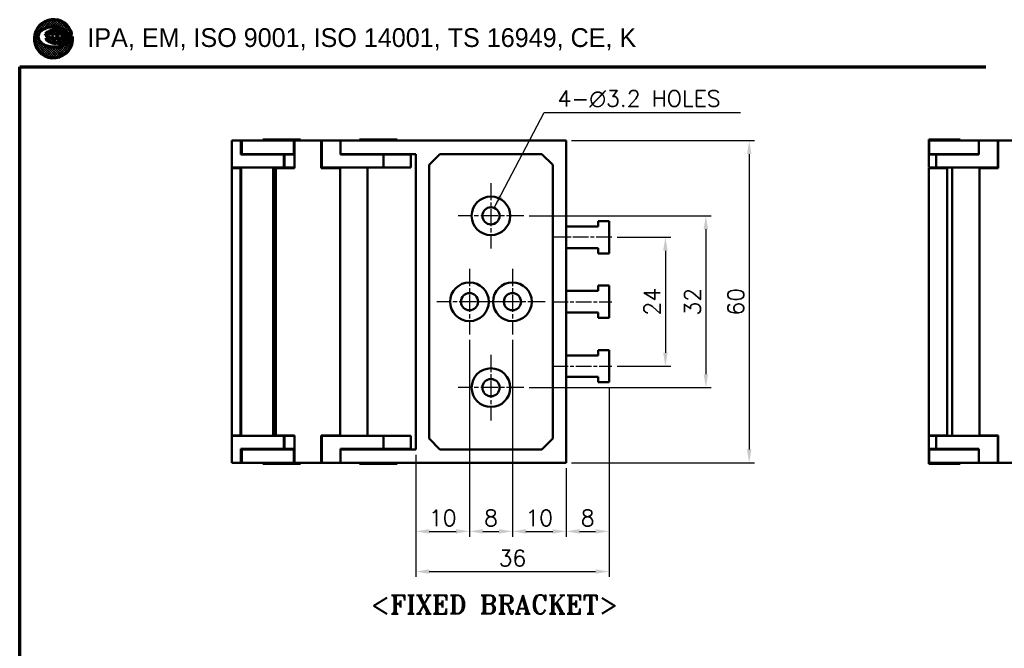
# Model space of a CAD drawing. Header units: millimetres. Extents: x 10 to 410, y 10 to 296.
# Tile 2 of 8: x 10 to 193, y 179 to 296. Entities that reach past the tile are written whole.
import ezdxf

# ---------------------------------------------------------------- set-up
doc = ezdxf.new("R2010")
doc.units = ezdxf.units.MM
doc.linetypes.add('CHAIN', pattern=[0.35429999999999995, 0.2362, -0.0295, 0.0591, -0.0295])
doc.layers.get('0').update_dxf_attribs({"lineweight": 25})
for name, color, linetype, lineweight in [('D', 7, 'Continuous', 25), ('경계(ISO)', 7, 'Continuous', 70), ('기호(ISO)', 7, 'Continuous', 25), ('스케치 형상(ISO)', 7, 'Continuous', 25), ('외형선(ISO)', 7, 'Continuous', 50), ('절단선(ISO)', 1, 'Continuous', 50), ('중심 표식(ISO)', 1, 'CHAIN', 25), ('중심선(ISO)', 1, 'CHAIN', 25), ('치수(ISO)', 7, 'Continuous', 25)]:
    doc.layers.add(name, color=color, linetype=linetype, lineweight=lineweight)
doc.styles.add('주 문자 (ISO)', font='tahoma.ttf')
doc.styles.add('텍스트 스타일108', font='txt')
doc.styles.add('한신치수', font='RomanS.shx')
doc.dimstyles.new('한신체인', dxfattribs={"dimtxt": 3, "dimasz": 2.5, "dimexe": 1, "dimexo": 1, "dimgap": 1, "dimtad": 1, "dimrnd": 1e-08, "dimdsep": 46, "dimtxsty": '한신치수', "dimcen": 0.09, "dimdle": 10, "dimclrd": 3, "dimclre": 3, "dimclrt": 3, "dimazin": 2, "dimtfac": 1.168400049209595, "dimtmove": 0, "dimatfit": 3, "dimfxl": 0, "dimtolj": 1, "dimlwd": -1, "dimlwe": -1, "dimarcsym": 0})
doc.dimstyles.new('한신체인$7', dxfattribs={"dimtxt": 3, "dimasz": 2.5, "dimexe": 1, "dimexo": 1, "dimgap": 1, "dimtad": 1, "dimrnd": 1e-08, "dimdsep": 46, "dimtxsty": '한신치수', "dimcen": 0.09, "dimdle": 10, "dimclrd": 3, "dimclre": 3, "dimclrt": 3, "dimazin": 2, "dimtfac": 1.168400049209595, "dimtmove": 0, "dimatfit": 3, "dimfxl": 0, "dimtolj": 1, "dimlwd": 25, "dimlwe": -1, "dimarcsym": 0})
pattern_1 = [(45, (0, 0), (-0.2245064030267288, 0.2245064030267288), []), (135, (0, 0), (-0.2245064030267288, -0.2245064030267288), [])]

# ---------------------------------------------------------------- blocks, each defined once
blk = doc.blocks.new('경계 도면틀')
at = {"layer": '경계(ISO)', "lineweight": 25}
h = blk.add_hatch(dxfattribs=at)
h.set_pattern_fill('ANSI37', color=256, scale=2.54, style=0)
h.set_pattern_definition(pattern_1)
edge = h.paths.add_edge_path()
edge.add_line((19.81047347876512, 292.6326418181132), (19.79857092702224, 292.6207392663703))
edge.add_arc((18.15139350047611, 292.930926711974), 1.676129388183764, 308.7112019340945, 349.3352671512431, ccw=False)
edge.add_arc((16.63447834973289, 294.8235878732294), 4.101659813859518, 285.46382553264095, 308.7112019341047, ccw=False)
edge.add_arc((16.43263097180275, 295.5532145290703), 4.858691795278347, 262.9720148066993, 285.4638255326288, ccw=False)
edge.add_arc((16.31207947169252, 294.5753501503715), 3.873424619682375, 233.28355094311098, 262.9720148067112, ccw=False)
edge.add_arc((14.91409908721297, 292.7009388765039), 1.535098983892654, 191.6245673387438, 233.2835509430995, ccw=False)
edge.add_arc((14.52716886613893, 292.6213405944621), 1.140066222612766, 142.7466208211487, 191.6245673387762, ccw=False)
edge.add_arc((15.6426153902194, 291.7730315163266), 2.541440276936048, 113.76810811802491, 142.7466208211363, ccw=False)
edge.add_arc((16.14456292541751, 290.633246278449), 3.786856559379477, 96.1155883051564, 113.76810811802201, ccw=False)
edge.add_arc((16.2152321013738, 289.9736765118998), 4.450201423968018, 76.12566468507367, 96.115588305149, ccw=False)
edge.add_arc((16.55634841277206, 291.3547160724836), 3.027657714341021, 46.815064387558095, 76.1256646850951, ccw=False)
edge.add_arc((17.71128142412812, 292.585242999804), 1.340036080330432, 0.5476667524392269, 46.81506438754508, ccw=False)
edge.add_arc((18.4783183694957, 292.5925750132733), 0.5729640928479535, -90, 0.5476667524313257, ccw=False)
edge.add_line((18.4783183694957, 292.0196109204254), (18.03365811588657, 292.0196109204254))
edge.add_line((18.03365811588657, 292.0196109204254), (18.23838297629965, 292.3000615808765))
edge.add_arc((18.01534613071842, 292.3863306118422), 0.2391396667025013, 338.8538918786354, 505.8085891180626)
edge.add_line((17.8175382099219, 292.5207173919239), (17.47709640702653, 292.0196109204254))
edge.add_line((17.47709640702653, 292.0196109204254), (17.03243615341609, 292.0196109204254))
edge.add_line((17.03243615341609, 292.0196109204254), (17.23716101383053, 292.3000615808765))
edge.add_arc((17.01138058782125, 292.3810180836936), 0.2398556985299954, 340.274045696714, 505.808589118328)
edge.add_line((16.8129803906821, 292.51580724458), (16.47587444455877, 292.0196109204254))
edge.add_line((16.47587444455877, 292.0196109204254), (15.99292660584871, 292.0196109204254))
edge.add_line((15.99292660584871, 292.0196109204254), (16.22391209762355, 292.3360357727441))
edge.add_arc((16.01502655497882, 292.3684582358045), 0.2113868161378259, 351.1771591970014, 476.5650511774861)
edge.add_arc((15.51976706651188, 292.8580716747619), 0.5009055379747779, 270.5301886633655, 323.1301023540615, ccw=False)
edge.add_line((15.52440214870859, 292.3571875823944), (14.91364773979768, 292.3543617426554))
edge.add_arc((15.39018631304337, 292.3399047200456), 0.4767578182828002, 178.2623182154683, 231.3171514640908)
edge.add_arc((17.01802832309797, 294.3730306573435), 3.081267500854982, 231.3171514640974, 242.4725885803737)
edge.add_arc((16.51978772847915, 293.4170363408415), 2.00322815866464, 242.4725885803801, 275.756318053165)
edge.add_arc((16.86749715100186, 289.9677466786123), 1.463542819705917, 86.25628827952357, 95.7563180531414, ccw=False)
edge.add_arc((17.19248622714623, 294.934474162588), 3.513805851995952, 266.2562882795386, 298.2348941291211)
edge.add_arc((18.16148453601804, 293.1299397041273), 1.465562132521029, 298.2348941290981, 385.769475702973)
edge.add_arc((16.28821602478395, 292.2255972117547), 3.545699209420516, 25.76947570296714, 366.5920624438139)
h = blk.add_hatch(dxfattribs=at)
h.set_pattern_fill('ANSI37', color=256, scale=2.54, style=0)
h.set_pattern_definition(pattern_1)
edge = h.paths.add_edge_path()
edge.add_line((18.12690101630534, 293.4330375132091), (17.86168296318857, 293.5849738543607))
edge.add_line((17.86168296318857, 293.5849738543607), (17.55212519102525, 293.7046355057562))
edge.add_line((17.55212519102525, 293.7046355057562), (17.21016339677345, 293.7872145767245))
edge.add_line((17.21016339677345, 293.7872145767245), (16.84735151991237, 293.8303349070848))
edge.add_line((16.84735151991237, 293.8303349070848), (16.47693664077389, 293.8318709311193))
edge.add_line((16.47693664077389, 293.8318709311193), (16.11334314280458, 293.7919596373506))
edge.add_line((16.11334314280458, 293.7919596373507), (15.76927683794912, 293.7121175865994))
edge.add_line((15.76927683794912, 293.7121175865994), (15.45785061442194, 293.5954467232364))
edge.add_line((15.45785061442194, 293.5954467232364), (15.18811167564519, 293.4454642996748))
edge.add_line((15.18811167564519, 293.4454642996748), (14.9722938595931, 293.2682444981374))
edge.add_line((14.9722938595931, 293.2682444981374), (14.81725830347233, 293.0699836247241))
edge.add_line((14.81725830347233, 293.0699836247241), (14.72882466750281, 292.8580904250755))
edge.add_line((14.72882466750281, 292.8580904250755), (15.31139322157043, 292.8580904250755))
edge.add_arc((15.31139322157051, 293.1672913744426), 0.3092009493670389, 270, 320.7035197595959)
edge.add_arc((15.9599786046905, 292.7189499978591), 0.4809270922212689, 103.32792332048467, 148.3279233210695, ccw=False)
edge.add_arc((15.95955378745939, 292.7207431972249), 0.4790842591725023, 18.736508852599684, 103.32792332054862, ccw=False)
edge.add_arc((16.95684854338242, 292.579809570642), 0.6184018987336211, 106.526616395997, 151.5266163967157, ccw=False)
edge.add_arc((16.93057143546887, 292.6683685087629), 0.5260267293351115, 23.55147854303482, 106.5266163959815, ccw=False)
edge.add_line((17.41278089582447, 292.8785545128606), (17.41775811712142, 292.8835317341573))
edge.add_arc((17.90371058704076, 292.6092919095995), 0.5579939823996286, 62.412483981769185, 150.5624563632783, ccw=False)
edge.add_arc((17.85725572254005, 292.5203847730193), 0.6583061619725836, 8.858454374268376, 62.41248398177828, ccw=False)
edge.add_arc((18.54638145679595, 292.6277870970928), 0.03913884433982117, 188.8584543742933, 372.6514405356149)
edge.add_line((18.584570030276, 292.6363592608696), (18.57203873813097, 292.8417184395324))
edge.add_line((18.57203873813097, 292.8417184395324), (18.48890675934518, 293.0542456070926))
edge.add_line((18.48890675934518, 293.0542456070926), (18.37573150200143, 293.2046875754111))
edge.add_line((18.37573150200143, 293.2046875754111), (18.26005146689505, 293.3203676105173))
edge.add_line((18.26005146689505, 293.3203676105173), (18.12690101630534, 293.4330375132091))
at = {"color": 7}
for p, q in [((17.41278089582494, 292.8785545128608), (17.41775811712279, 292.8835317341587)), ((18.37573150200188, 293.2046875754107), (18.26005146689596, 293.3203676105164)), ((19.79857092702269, 292.6207392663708), (19.81047347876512, 292.6326418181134)), ((19.80798373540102, 292.6536371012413), (19.80493556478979, 292.6566852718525))]:
    blk.add_line(p, q, dxfattribs=at)
at = {"layer": 'D', "color": 7}
for p, q in [((15.45785061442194, 293.5954467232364), (15.18811167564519, 293.4454642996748)), ((15.76927683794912, 293.7121175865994), (15.45785061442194, 293.5954467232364)), ((16.11334314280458, 293.7919596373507), (15.76927683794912, 293.7121175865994)), ((16.47693664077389, 293.8318709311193), (16.11334314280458, 293.7919596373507)), ((16.84735151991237, 293.8303349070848), (16.47693664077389, 293.8318709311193)), ((17.21016339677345, 293.7872145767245), (16.84735151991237, 293.8303349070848)), ((17.55212519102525, 293.7046355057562), (17.21016339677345, 293.7872145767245)), ((17.86168296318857, 293.5849738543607), (17.55212519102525, 293.7046355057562)), ((18.12690101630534, 293.4330375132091), (17.86168296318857, 293.5849738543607)), ((14.81725830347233, 293.0699836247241), (14.72882466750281, 292.8580904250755)), ((14.72882466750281, 292.8580904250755), (15.31139322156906, 292.8580904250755)), ((14.9722938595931, 293.2682444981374), (14.81725830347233, 293.0699836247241)), ((14.91364773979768, 292.3543617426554), (15.51976706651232, 292.3571661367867)), ((15.18811167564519, 293.4454642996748), (14.9722938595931, 293.2682444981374)), ((16.22391209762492, 292.3360357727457), (15.99292660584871, 292.0196109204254)), ((15.99292660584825, 292.0196109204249), (16.22247980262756, 292.3340736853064)), ((15.99292660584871, 292.0196109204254), (16.47587444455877, 292.0196109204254)), ((15.99292660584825, 292.0196109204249), (16.47587444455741, 292.0196109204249)), ((16.47587444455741, 292.0196109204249), (16.81298039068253, 292.5158072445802)), ((16.47587444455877, 292.0196109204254), (16.81298039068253, 292.51580724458)), ((17.23716101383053, 292.3000615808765), (17.03243615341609, 292.0196109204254)), ((17.03243615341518, 292.0196109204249), (17.23716101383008, 292.3000615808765)), ((17.03243615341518, 292.0196109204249), (17.47709640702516, 292.0196109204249)), ((17.03243615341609, 292.0196109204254), (17.47709640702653, 292.0196109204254)), ((17.47709640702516, 292.0196109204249), (17.81753820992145, 292.5207173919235)), ((17.47709640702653, 292.0196109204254), (17.81753820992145, 292.5207173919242)), ((18.23838297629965, 292.3000615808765), (18.03365811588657, 292.0196109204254)), ((18.03365811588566, 292.0196109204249), (18.23838297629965, 292.3000615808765)), ((18.03365811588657, 292.0196109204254), (18.47831836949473, 292.0196109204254)), ((18.03365811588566, 292.0196109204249), (18.47831836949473, 292.0196109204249)), ((18.33889979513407, 293.2536473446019), (18.12690101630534, 293.4330375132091)), ((18.48890675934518, 293.0542456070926), (18.33889979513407, 293.2536473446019)), ((18.57203873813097, 292.8417184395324), (18.48890675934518, 293.0542456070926)), ((18.58532897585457, 292.6239218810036), (18.57203873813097, 292.8417184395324))]:
    blk.add_line(p, q, dxfattribs=at)
for centre, radius, start, end in [((16.28821602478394, 292.2255972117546), 3.545699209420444, 25.76947570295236, 187.1352691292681), ((15.64261539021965, 291.7730315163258), 2.541440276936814, 113.7681081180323, 142.7466208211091), ((16.14456292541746, 290.6332462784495), 3.786856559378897, 96.11558830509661, 113.7681081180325), ((16.21523210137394, 289.973676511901), 4.450201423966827, 76.12566468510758, 96.1155883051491), ((16.55634841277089, 291.3547160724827), 3.027657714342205, 46.81506438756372, 76.12566468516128), ((17.71128142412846, 292.5852429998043), 1.340036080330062, 0.5476667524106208, 46.81506438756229), ((18.16148453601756, 293.1299397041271), 1.465562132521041, 298.2348941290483, 25.76947570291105), ((14.52716886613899, 292.6213405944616), 1.140066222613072, 142.7466208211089, 191.6245673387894), ((14.91409908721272, 292.7009388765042), 1.535098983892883, 191.6245673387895, 233.2835509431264), ((15.39018631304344, 292.3399047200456), 0.4767578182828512, 178.2623182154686, 231.3171514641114), ((17.01802832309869, 294.3730306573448), 3.081267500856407, 231.317151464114, 242.4725885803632), ((15.31139322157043, 293.1672913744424), 0.3092009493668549, 269.9999999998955, 320.7035197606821), ((15.51976706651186, 292.8580716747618), 0.5009055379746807, 270, 323.1301023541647), ((15.95997860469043, 292.7189499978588), 0.4809270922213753, 103.327923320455, 148.3279233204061), ((16.51978772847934, 293.417036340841), 2.003228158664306, 242.4725885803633, 275.7563180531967), ((15.95955378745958, 292.720743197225), 0.4790842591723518, 18.73650885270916, 103.3279233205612), ((16.01502655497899, 292.3684582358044), 0.2113868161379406, 351.1771591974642, 116.5650511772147), ((16.95684854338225, 292.5798095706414), 0.6184018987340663, 106.5266163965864, 151.5266163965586), ((16.93057143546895, 292.6683685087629), 0.5260267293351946, 23.08634033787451, 106.5266163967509), ((17.01138058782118, 292.3810180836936), 0.2398556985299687, 340.2740456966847, 145.808589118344), ((17.19248622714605, 294.9344741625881), 3.513805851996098, 266.2562882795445, 298.2348941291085), ((17.90371058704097, 292.6092919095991), 0.5579939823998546, 62.41248398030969, 152.4124839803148), ((17.87055481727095, 292.519567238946), 0.5779998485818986, 142.8269931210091, 142.9647006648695), ((17.87055481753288, 292.519567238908), 0.577999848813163, 142.0988733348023, 142.8269931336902), ((18.01534613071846, 292.3863306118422), 0.2391396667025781, 338.8538918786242, 145.8085891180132), ((17.84055662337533, 292.5050791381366), 0.02782808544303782, 137.4026501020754, 145.8085891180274), ((17.85725572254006, 292.5203847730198), 0.6583061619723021, 8.858454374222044, 62.41248398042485), ((18.47831836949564, 292.5925750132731), 0.5729640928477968, 269.9999999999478, 0.54766675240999), ((18.54638145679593, 292.6277870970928), 0.03913884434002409, 188.8584543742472, 354.3324300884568), ((18.15139350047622, 292.9309267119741), 1.676129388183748, 308.7112019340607, 350.9063464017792), ((16.3120794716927, 294.5753501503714), 3.873424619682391, 233.2835509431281, 262.9720148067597), ((16.43263097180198, 295.5532145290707), 4.858691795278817, 262.9720148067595, 285.4638255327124), ((16.86749715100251, 289.9677466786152), 1.463542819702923, 86.2562882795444, 95.75631805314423), ((16.63447834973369, 294.823587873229), 4.101659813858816, 285.4638255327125, 308.7112019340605)]:
    blk.add_arc(centre, radius, start, end, dxfattribs=at)
at = {"layer": '경계(ISO)'}
for p, q in [((15.45785061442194, 293.5954467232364), (15.18811167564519, 293.4454642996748)), ((15.76927683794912, 293.7121175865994), (15.45785061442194, 293.5954467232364)), ((16.11334314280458, 293.7919596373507), (15.76927683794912, 293.7121175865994)), ((16.47693664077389, 293.8318709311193), (16.11334314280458, 293.7919596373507)), ((16.84735151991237, 293.8303349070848), (16.47693664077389, 293.8318709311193)), ((17.21016339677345, 293.7872145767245), (16.84735151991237, 293.8303349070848)), ((17.55212519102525, 293.7046355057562), (17.21016339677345, 293.7872145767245)), ((17.86168296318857, 293.5849738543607), (17.55212519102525, 293.7046355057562)), ((18.12690101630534, 293.4330375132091), (17.86168296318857, 293.5849738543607)), ((14.81725830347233, 293.0699836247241), (14.72882466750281, 292.8580904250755)), ((14.72882466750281, 292.8580904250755), (15.31139322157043, 292.8580904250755)), ((14.9722938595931, 293.2682444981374), (14.81725830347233, 293.0699836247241)), ((15.52440214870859, 292.3571875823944), (14.91364773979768, 292.3543617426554)), ((15.18811167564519, 293.4454642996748), (14.9722938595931, 293.2682444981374)), ((15.99292660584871, 292.0196109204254), (16.22391209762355, 292.3360357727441)), ((16.47587444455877, 292.0196109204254), (15.99292660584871, 292.0196109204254)), ((16.81298039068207, 292.51580724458), (16.47587444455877, 292.0196109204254)), ((17.03243615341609, 292.0196109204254), (17.23716101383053, 292.3000615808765)), ((17.47709640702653, 292.0196109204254), (17.03243615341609, 292.0196109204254)), ((17.41278089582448, 292.8785545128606), (17.41775811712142, 292.8835317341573)), ((17.81753820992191, 292.5207173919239), (17.47709640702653, 292.0196109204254)), ((18.03365811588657, 292.0196109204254), (18.23838297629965, 292.3000615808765)), ((18.47831836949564, 292.0196109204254), (18.03365811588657, 292.0196109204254)), ((18.26005146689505, 293.3203676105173), (18.12690101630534, 293.4330375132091)), ((18.37573150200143, 293.2046875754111), (18.26005146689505, 293.3203676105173)), ((18.48890675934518, 293.0542456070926), (18.37573150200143, 293.2046875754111)), ((18.57203873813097, 292.8417184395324), (18.48890675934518, 293.0542456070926)), ((18.58457003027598, 292.6363592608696), (18.57203873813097, 292.8417184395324)), ((19.81047347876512, 292.6326418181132), (19.79857092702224, 292.6207392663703)), ((9.999999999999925, 287), (190, 287)), ((10, 10), (9.999999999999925, 287))]:
    blk.add_line(p, q, dxfattribs=at)
for centre, radius, start, end in [((16.28821602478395, 292.2255972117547), 3.545699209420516, 25.76947570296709, 187.135269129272), ((15.6426153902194, 291.7730315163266), 2.541440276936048, 113.7681081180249, 142.7466208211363), ((16.14456292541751, 290.633246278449), 3.786856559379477, 96.11558830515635, 113.7681081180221), ((16.2152321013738, 289.9736765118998), 4.450201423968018, 76.12566468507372, 96.11558830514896), ((16.55634841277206, 291.3547160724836), 3.027657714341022, 46.81506438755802, 76.12566468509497), ((17.71128142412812, 292.585242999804), 1.340036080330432, 0.5476667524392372, 46.81506438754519), ((18.16148453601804, 293.1299397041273), 1.465562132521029, 298.2348941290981, 25.769475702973), ((16.28821602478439, 292.2255972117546), 3.545699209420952, 187.1352691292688, 6.592062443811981), ((14.52716886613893, 292.6213405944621), 1.140066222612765, 142.7466208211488, 191.6245673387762), ((14.91409908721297, 292.7009388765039), 1.535098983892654, 191.6245673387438, 233.2835509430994), ((15.39018631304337, 292.3399047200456), 0.4767578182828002, 178.2623182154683, 231.3171514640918), ((17.01802832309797, 294.3730306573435), 3.081267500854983, 231.3171514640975, 242.4725885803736), ((15.31139322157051, 293.1672913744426), 0.3092009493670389, 270, 320.7035197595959), ((15.51976706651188, 292.8580716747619), 0.5009055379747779, 270.5301886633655, 323.1301023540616), ((15.9599786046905, 292.7189499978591), 0.4809270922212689, 103.3279233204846, 148.3279233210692), ((16.51978772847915, 293.4170363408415), 2.00322815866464, 242.4725885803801, 275.7563180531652), ((15.95955378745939, 292.7207431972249), 0.4790842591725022, 18.7365088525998, 103.3279233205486), ((16.01502655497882, 292.3684582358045), 0.211386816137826, 351.1771591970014, 116.5650511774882), ((16.95684854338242, 292.579809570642), 0.6184018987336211, 106.526616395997, 151.5266163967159), ((16.93057143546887, 292.6683685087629), 0.5260267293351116, 23.5514785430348, 106.5266163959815), ((17.01138058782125, 292.3810180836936), 0.2398556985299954, 340.274045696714, 145.8085891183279), ((17.19248622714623, 294.934474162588), 3.513805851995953, 266.2562882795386, 298.2348941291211), ((17.90371058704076, 292.6092919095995), 0.5579939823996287, 62.41248398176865, 150.5624563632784), ((18.01534613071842, 292.3863306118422), 0.2391396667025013, 338.8538918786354, 145.8085891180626), ((17.85725572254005, 292.5203847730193), 0.6583061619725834, 8.858454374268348, 62.41248398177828), ((18.4783183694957, 292.5925750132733), 0.5729640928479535, 270, 0.5476667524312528), ((18.54638145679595, 292.6277870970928), 0.03913884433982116, 188.8584543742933, 12.65144053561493), ((18.15139350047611, 292.930926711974), 1.676129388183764, 308.7112019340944, 349.3352671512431), ((16.31207947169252, 294.5753501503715), 3.873424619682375, 233.283550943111, 262.972014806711), ((16.43263097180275, 295.5532145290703), 4.858691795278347, 262.9720148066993, 285.4638255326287), ((16.86749715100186, 289.9677466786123), 1.463542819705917, 86.25628827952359, 95.7563180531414), ((16.63447834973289, 294.8235878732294), 4.101659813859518, 285.4638255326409, 308.7112019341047)]:
    blk.add_arc(centre, radius, start, end, dxfattribs=at)
at = {"layer": '경계(ISO)', "insert": (22.60480153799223, 290.0389105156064), "char_height": 3.499999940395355, "attachment_point": 7, "style": '텍스트 스타일108'}
blk.add_mtext('IPA, EM, ISO 9001, ISO 14001, TS 16949, CE, K', dxfattribs=at)
blk = doc.blocks.new('FIX BRACKET')
at = {"layer": '기호(ISO)', "color": 2, "insert": (-25.48947811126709, 1.857273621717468), "char_height": 3.499999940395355, "attachment_point": 1, "style": '주 문자 (ISO)'}
blk.add_mtext('\\fRomanT|b0|i0;\\H3.5000;<FIXED BRACKET>', dxfattribs=at)
blk = doc.blocks.new('*D25')
at = {"layer": 'Defpoints', "color": 0, "transparency": 16777216}
for p in [(120.2845853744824, 255.2431955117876), (120.2845853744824, 231.2431955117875), (130.2845853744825, 231.2431955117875)]:
    blk.add_point(p, dxfattribs=at)
at = {"layer": '치수(ISO)', "color": 3, "transparency": 16777216}
for p, q in [((121.2845853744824, 255.2431955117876), (131.2845853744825, 255.2431955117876)), ((130.2845853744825, 252.7431955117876), (130.2845853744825, 233.7431955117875)), ((121.2845853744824, 231.2431955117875), (131.2845853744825, 231.2431955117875))]:
    blk.add_line(p, q, dxfattribs=at)
for points in [[(129.8679187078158, 252.7431955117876), (130.7012520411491, 252.7431955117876), (130.2845853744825, 255.2431955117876)], [(129.8679187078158, 233.7431955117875), (130.7012520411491, 233.7431955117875), (130.2845853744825, 231.2431955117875)]]:
    blk.add_solid(points, dxfattribs=at)
at = {"layer": '치수(ISO)', "color": 3, "transparency": 16777216, "insert": (127.7845853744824, 243.2431955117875), "char_height": 3, "attachment_point": 5, "rotation": 90, "style": '한신치수'}
blk.add_mtext('\\A1;24', dxfattribs=at)
blk = doc.blocks.new('*D26')
at = {"layer": 'Defpoints', "color": 0, "transparency": 16777216}
for p in [(103.8845853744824, 259.2431955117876), (103.8845853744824, 227.2431955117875), (137.8191132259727, 227.2431955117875)]:
    blk.add_point(p, dxfattribs=at)
at = {"layer": '치수(ISO)', "color": 3, "transparency": 16777216}
for p, q in [((104.8845853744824, 259.2431955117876), (138.8191132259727, 259.2431955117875)), ((137.8191132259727, 256.7431955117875), (137.8191132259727, 229.7431955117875)), ((104.8845853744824, 227.2431955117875), (138.8191132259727, 227.2431955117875))]:
    blk.add_line(p, q, dxfattribs=at)
for points in [[(137.402446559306, 256.7431955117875), (138.2357798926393, 256.7431955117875), (137.8191132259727, 259.2431955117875)], [(137.402446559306, 229.7431955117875), (138.2357798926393, 229.7431955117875), (137.8191132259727, 227.2431955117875)]]:
    blk.add_solid(points, dxfattribs=at)
at = {"layer": '치수(ISO)', "color": 3, "transparency": 16777216, "insert": (135.3191132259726, 243.2431955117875), "char_height": 3, "attachment_point": 5, "rotation": 90, "style": '한신치수'}
blk.add_mtext('\\A1;32', dxfattribs=at)
blk = doc.blocks.new('*D27')
at = {"layer": 'Defpoints', "color": 0, "transparency": 16777216}
for p in [(111.7845853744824, 273.2431955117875), (111.7845853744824, 213.2431955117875), (145.8915344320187, 213.2431955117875)]:
    blk.add_point(p, dxfattribs=at)
at = {"layer": '치수(ISO)', "color": 3, "transparency": 16777216}
for p, q in [((112.7845853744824, 273.2431955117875), (146.8915344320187, 273.2431955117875)), ((145.8915344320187, 270.7431955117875), (145.8915344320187, 215.7431955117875)), ((112.7845853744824, 213.2431955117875), (146.8915344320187, 213.2431955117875))]:
    blk.add_line(p, q, dxfattribs=at)
for points in [[(145.4748677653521, 270.7431955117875), (146.3082010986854, 270.7431955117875), (145.8915344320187, 273.2431955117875)], [(145.4748677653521, 215.7431955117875), (146.3082010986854, 215.7431955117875), (145.8915344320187, 213.2431955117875)]]:
    blk.add_solid(points, dxfattribs=at)
at = {"layer": '치수(ISO)', "color": 3, "transparency": 16777216, "insert": (143.3915344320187, 243.2431955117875), "char_height": 3, "attachment_point": 5, "rotation": 90, "style": '한신치수'}
blk.add_mtext('\\A1;60', dxfattribs=at)
blk = doc.blocks.new('*D28')
at = {"layer": 'Defpoints', "color": 0, "transparency": 16777216}
for p in [(93.78458537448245, 237.1431955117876), (83.78458537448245, 215.7431955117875), (93.78458537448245, 200.4726596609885)]:
    blk.add_point(p, dxfattribs=at)
at = {"layer": '치수(ISO)', "color": 3, "transparency": 16777216}
for p, q in [((93.78458537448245, 236.1431955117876), (93.78458537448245, 199.4726596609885)), ((83.78458537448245, 214.7431955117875), (83.78458537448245, 199.4726596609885)), ((86.28458537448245, 200.4726596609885), (91.28458537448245, 200.4726596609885))]:
    blk.add_line(p, q, dxfattribs=at)
for points in [[(86.28458537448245, 200.8893263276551), (86.28458537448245, 200.0559929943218), (83.78458537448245, 200.4726596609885)], [(91.28458537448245, 200.8893263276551), (91.28458537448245, 200.0559929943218), (93.78458537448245, 200.4726596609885)]]:
    blk.add_solid(points, dxfattribs=at)
at = {"layer": '치수(ISO)', "color": 3, "transparency": 16777216, "insert": (88.78458537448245, 202.9726596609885), "char_height": 3, "attachment_point": 5, "style": '한신치수'}
blk.add_mtext('\\A1;10', dxfattribs=at)
blk = doc.blocks.new('*D29')
at = {"layer": 'Defpoints', "color": 0, "transparency": 16777216}
for p in [(93.78458537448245, 237.1431955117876), (101.7845853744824, 237.1431955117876), (101.7845853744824, 200.4726596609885)]:
    blk.add_point(p, dxfattribs=at)
at = {"layer": '치수(ISO)', "color": 3, "transparency": 16777216}
for p, q in [((93.78458537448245, 236.1431955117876), (93.78458537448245, 199.4726596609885)), ((101.7845853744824, 236.1431955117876), (101.7845853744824, 199.4726596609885)), ((96.28458537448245, 200.4726596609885), (99.28458537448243, 200.4726596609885))]:
    blk.add_line(p, q, dxfattribs=at)
for points in [[(96.28458537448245, 200.8893263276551), (96.28458537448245, 200.0559929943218), (93.78458537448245, 200.4726596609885)], [(99.28458537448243, 200.8893263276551), (99.28458537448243, 200.0559929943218), (101.7845853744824, 200.4726596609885)]]:
    blk.add_solid(points, dxfattribs=at)
at = {"layer": '치수(ISO)', "color": 3, "transparency": 16777216, "insert": (97.78458537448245, 202.9726596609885), "char_height": 3, "attachment_point": 5, "style": '한신치수'}
blk.add_mtext('\\A1;8', dxfattribs=at)
blk = doc.blocks.new('*D30')
at = {"layer": 'Defpoints', "color": 0, "transparency": 16777216}
for p in [(101.7845853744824, 237.1431955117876), (111.7845853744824, 213.2431955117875), (111.7845853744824, 200.4726596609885)]:
    blk.add_point(p, dxfattribs=at)
at = {"layer": '치수(ISO)', "color": 3, "transparency": 16777216}
for p, q in [((101.7845853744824, 236.1431955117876), (101.7845853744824, 199.4726596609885)), ((111.7845853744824, 212.2431955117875), (111.7845853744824, 199.4726596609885)), ((104.2845853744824, 200.4726596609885), (109.2845853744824, 200.4726596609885))]:
    blk.add_line(p, q, dxfattribs=at)
for points in [[(104.2845853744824, 200.8893263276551), (104.2845853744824, 200.0559929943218), (101.7845853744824, 200.4726596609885)], [(109.2845853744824, 200.8893263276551), (109.2845853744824, 200.0559929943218), (111.7845853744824, 200.4726596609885)]]:
    blk.add_solid(points, dxfattribs=at)
at = {"layer": '치수(ISO)', "color": 3, "transparency": 16777216, "insert": (106.7845853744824, 202.9726596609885), "char_height": 3, "attachment_point": 5, "style": '한신치수'}
blk.add_mtext('\\A1;10', dxfattribs=at)
blk = doc.blocks.new('*D31')
at = {"layer": 'Defpoints', "color": 0, "transparency": 16777216}
for p in [(119.7845853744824, 228.2431955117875), (111.7845853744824, 213.2431955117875), (119.7845853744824, 200.4726596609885)]:
    blk.add_point(p, dxfattribs=at)
at = {"layer": '치수(ISO)', "color": 3, "transparency": 16777216}
for p, q in [((119.7845853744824, 227.2431955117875), (119.7845853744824, 199.4726596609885)), ((111.7845853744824, 212.2431955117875), (111.7845853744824, 199.4726596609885)), ((114.2845853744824, 200.4726596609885), (117.2845853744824, 200.4726596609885))]:
    blk.add_line(p, q, dxfattribs=at)
for points in [[(114.2845853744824, 200.8893263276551), (114.2845853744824, 200.0559929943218), (111.7845853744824, 200.4726596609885)], [(117.2845853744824, 200.8893263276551), (117.2845853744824, 200.0559929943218), (119.7845853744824, 200.4726596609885)]]:
    blk.add_solid(points, dxfattribs=at)
at = {"layer": '치수(ISO)', "color": 3, "transparency": 16777216, "insert": (115.7845853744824, 202.9726596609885), "char_height": 3, "attachment_point": 5, "style": '한신치수'}
blk.add_mtext('\\A1;8', dxfattribs=at)
blk = doc.blocks.new('*D32')
at = {"layer": 'Defpoints', "color": 0, "transparency": 16777216}
for p in [(119.7845853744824, 228.2431955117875), (83.78458537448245, 215.7431955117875), (119.7845853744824, 192.987549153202)]:
    blk.add_point(p, dxfattribs=at)
at = {"layer": '치수(ISO)', "color": 3, "transparency": 16777216}
for p, q in [((119.7845853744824, 227.2431955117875), (119.7845853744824, 191.987549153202)), ((83.78458537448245, 214.7431955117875), (83.78458537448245, 191.987549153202)), ((86.28458537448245, 192.987549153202), (117.2845853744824, 192.987549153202))]:
    blk.add_line(p, q, dxfattribs=at)
for points in [[(86.28458537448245, 193.4042158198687), (86.28458537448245, 192.5708824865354), (83.78458537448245, 192.987549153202)], [(117.2845853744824, 193.4042158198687), (117.2845853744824, 192.5708824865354), (119.7845853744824, 192.987549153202)]]:
    blk.add_solid(points, dxfattribs=at)
at = {"layer": '치수(ISO)', "color": 3, "transparency": 16777216, "insert": (101.7845853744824, 195.487549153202), "char_height": 3, "attachment_point": 5, "style": '한신치수'}
blk.add_mtext('\\A1;36', dxfattribs=at)

msp = doc.modelspace()

# ---------------------------------------------------------------- linework, layer by layer
at = {"layer": '스케치 형상(ISO)', "lineweight": 50}
for p, q in [((88.28458537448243, 270.7431955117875), (86.28458537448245, 268.7431955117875)), ((88.28458537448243, 270.7431955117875), (107.2845853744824, 270.7431955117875)), ((107.2845853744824, 270.7431955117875), (109.2845853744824, 268.7431955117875)), ((86.28458537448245, 217.7431955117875), (86.28458537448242, 268.7431955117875)), ((109.2845853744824, 268.7431955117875), (109.2845853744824, 217.7431955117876)), ((88.28458537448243, 215.7431955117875), (86.28458537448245, 217.7431955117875)), ((109.2845853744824, 217.7431955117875), (107.2845853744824, 215.7431955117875)), ((107.2845853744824, 215.7431955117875), (88.28458537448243, 215.7431955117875))]:
    msp.add_line(p, q, dxfattribs=at)
for centre in [(97.78458537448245, 259.2431955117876), (93.78458537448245, 243.2431955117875), (101.7845853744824, 243.2431955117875), (97.78458537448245, 227.2431955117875)]:
    msp.add_circle(centre, 3.600000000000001, dxfattribs=at)
at = {"layer": '외형선(ISO)'}
for p, q in [((55.28458529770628, 273.4431955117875), (62.28458529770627, 273.4431955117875)), ((55.28458529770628, 273.2431955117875), (55.28458529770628, 273.4431955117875)), ((62.28458529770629, 273.2431955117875), (62.28458529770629, 273.4431955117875)), ((73.28458537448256, 273.4431955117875), (80.28458537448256, 273.4431955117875)), ((73.28458537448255, 273.2431955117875), (73.28458537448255, 273.4431955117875)), ((80.28458537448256, 273.2431955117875), (80.28458537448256, 273.4431955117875)), ((185.1920207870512, 273.4431955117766), (179.3283302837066, 273.4431955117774)), ((185.1920207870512, 273.4431955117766), (185.1920207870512, 273.2431955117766)), ((51.21569186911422, 273.2431955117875), (49.54261105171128, 273.2431955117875)), ((49.54261105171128, 268.2431955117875), (49.54261105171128, 273.2431955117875)), ((51.21569186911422, 270.6431955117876), (51.21569186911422, 273.2431955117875)), ((51.21569186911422, 273.2431955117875), (51.36019630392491, 273.2431955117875)), ((51.3601963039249, 273.2431955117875), (58.78458537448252, 273.2431955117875)), ((51.36019630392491, 273.2431955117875), (51.36019630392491, 270.6431955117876)), ((61.08458537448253, 273.2431955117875), (58.78458537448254, 273.2431955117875)), ((61.08458537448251, 273.2431955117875), (61.18458537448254, 273.2431955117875)), ((61.08458537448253, 270.7431955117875), (61.08458537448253, 273.2431955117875)), ((61.18458537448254, 272.2431955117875), (61.18458537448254, 273.2431955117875)), ((66.18458537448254, 273.2431955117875), (61.18458537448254, 273.2431955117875)), ((61.18458537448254, 272.2431955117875), (61.18458537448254, 268.1431955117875)), ((66.18458537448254, 273.2431955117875), (66.18458537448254, 272.2431955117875)), ((66.18458537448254, 273.2431955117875), (66.28458537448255, 273.2431955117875)), ((66.18458537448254, 268.1431955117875), (66.18458537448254, 272.2431955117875)), ((69.78458537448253, 273.2431955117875), (66.28458537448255, 273.2431955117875)), ((66.28458537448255, 273.2431955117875), (66.28458537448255, 268.2431955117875)), ((69.78458537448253, 270.6431955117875), (69.78458537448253, 273.2431955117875)), ((69.78458537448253, 273.2431955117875), (76.78458537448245, 273.2431955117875)), ((111.7845853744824, 273.2431955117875), (76.78458537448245, 273.2431955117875)), ((111.7845853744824, 273.2431955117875), (111.7845853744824, 213.2431955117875)), ((179.3920409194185, 273.2431955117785), (179.3283302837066, 273.2431955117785)), ((179.3920493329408, 273.2431955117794), (181.6920493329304, 273.2431955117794)), ((179.3920493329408, 270.7431955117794), (179.3920493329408, 273.2431955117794)), ((188.6920422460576, 273.2431955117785), (181.6920493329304, 273.2431955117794)), ((188.6920493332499, 273.2431955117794), (192.1920493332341, 273.2431955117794)), ((188.6920493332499, 270.6431955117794), (188.6920493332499, 273.2431955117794)), ((192.2920463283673, 273.2431955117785), (192.1920409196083, 273.2431955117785)), ((192.1920493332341, 273.2431955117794), (192.1920493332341, 268.2431955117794)), ((197.2920463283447, 273.2431955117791), (192.2920463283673, 273.2431955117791)), ((192.2920493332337, 268.1431955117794), (192.2920493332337, 272.2431955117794)), ((58.20254142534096, 270.6431955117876), (51.21569186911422, 270.6431955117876)), ((58.78458537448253, 270.7431955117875), (51.3601963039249, 270.7431955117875)), ((52.23527517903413, 270.6431955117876), (52.23527517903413, 270.7431955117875)), ((52.37977961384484, 270.7431955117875), (52.37977961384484, 270.6431955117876)), ((55.28458529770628, 270.6431955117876), (55.28458529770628, 270.7431955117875)), ((58.20254142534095, 270.6431955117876), (59.20389639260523, 270.6431955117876)), ((58.78458537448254, 270.7431955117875), (61.08458537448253, 270.7431955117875)), ((59.20389639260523, 268.2431955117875), (59.20389639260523, 270.6431955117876)), ((59.20389639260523, 270.6431955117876), (59.3582310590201, 270.6431955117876)), ((61.18458537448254, 270.6431955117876), (59.35823105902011, 270.6431955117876)), ((59.3582310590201, 270.6431955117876), (59.3582310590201, 268.2431955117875)), ((61.18458537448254, 270.7431955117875), (61.08458537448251, 270.7431955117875)), ((76.78458537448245, 270.7431955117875), (69.78458537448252, 270.7431955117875)), ((76.78458537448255, 270.6431955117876), (69.78458537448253, 270.6431955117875)), ((73.28458537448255, 270.6431955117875), (73.28458537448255, 270.7431955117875)), ((76.78458537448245, 270.7431955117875), (83.78458537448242, 270.7431955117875)), ((76.78458537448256, 270.6431955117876), (77.78458537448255, 270.6431955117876)), ((77.78458537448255, 268.2431955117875), (77.78458537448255, 270.6431955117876)), ((82.84676320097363, 270.6431955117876), (77.78458537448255, 270.6431955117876)), ((80.28458537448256, 270.6431955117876), (80.28458537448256, 270.7431955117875)), ((82.84676320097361, 270.6431955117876), (82.84676320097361, 268.2431955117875)), ((83.78458537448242, 270.7431955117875), (83.78458537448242, 215.7431955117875)), ((179.3283302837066, 270.7431955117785), (179.3920409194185, 270.7431955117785)), ((179.3283302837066, 270.6431955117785), (180.6920416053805, 270.6431955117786)), ((181.6920493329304, 270.7431955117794), (179.3920493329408, 270.7431955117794)), ((181.6920493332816, 270.6431955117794), (180.6920491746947, 270.6431955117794)), ((180.6920491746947, 268.2431955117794), (180.6920491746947, 270.6431955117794)), ((181.6920493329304, 270.7431955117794), (188.69204933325, 270.7431955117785)), ((181.6920493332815, 270.6431955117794), (188.6920493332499, 270.6431955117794)), ((185.1920207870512, 270.7431955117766), (185.1920207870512, 270.6431955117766)), ((188.6919993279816, 270.6431955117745), (188.6919993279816, 270.7431955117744)), ((49.54261105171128, 268.2431955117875), (58.20254142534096, 268.2431955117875)), ((49.54261105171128, 268.1431955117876), (49.54261105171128, 268.2431955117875)), ((51.11587973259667, 268.1431955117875), (49.54261105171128, 268.1431955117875)), ((49.54261105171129, 218.3431955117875), (49.54261105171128, 268.1431955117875)), ((51.11587973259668, 218.3431955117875), (51.11587973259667, 268.1431955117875)), ((51.11587973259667, 268.1431955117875), (51.23841528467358, 268.1431955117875)), ((51.23841528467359, 218.3431955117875), (51.23841528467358, 268.1431955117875)), ((57.2478508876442, 218.2431955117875), (57.24785088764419, 268.2431955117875)), ((57.37038643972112, 218.2431955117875), (57.3703864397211, 268.2431955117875)), ((61.18458537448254, 268.1431955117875), (57.68458537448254, 268.1431955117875)), ((57.68458537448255, 218.3431955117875), (57.68458537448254, 268.1431955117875)), ((59.20389639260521, 268.2431955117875), (58.20254142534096, 268.2431955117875)), ((59.20389639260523, 268.2431955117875), (59.3582310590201, 268.2431955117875)), ((59.35823105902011, 268.2431955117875), (61.18458537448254, 268.2431955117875)), ((66.28458537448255, 268.2431955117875), (66.18458537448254, 268.2431955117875)), ((69.68458537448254, 268.1431955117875), (66.18458537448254, 268.1431955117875)), ((66.28458537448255, 268.2431955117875), (76.78458537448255, 268.2431955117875)), ((69.68458537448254, 218.3431955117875), (69.68458537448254, 268.1431955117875)), ((74.78458537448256, 218.2431955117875), (74.78458537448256, 268.2431955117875)), ((77.78458537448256, 268.2431955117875), (76.78458537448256, 268.2431955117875)), ((77.78458537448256, 268.2431955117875), (82.84676320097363, 268.2431955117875)), ((180.6920416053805, 268.2431955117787), (179.3283302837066, 268.2431955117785)), ((179.3283302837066, 268.1431955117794), (182.7920493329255, 268.1431955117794)), ((180.6920491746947, 268.2431955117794), (181.6920493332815, 268.2431955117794)), ((192.1920493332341, 268.2431955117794), (181.6920493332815, 268.2431955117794)), ((182.7920493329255, 268.1431955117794), (182.7920493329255, 218.3431955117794)), ((183.6919982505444, 268.2431955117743), (183.6919982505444, 218.2431955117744)), ((188.7920493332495, 268.1431955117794), (192.2920493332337, 268.1431955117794)), ((188.7920493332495, 268.1431955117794), (188.7920493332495, 218.3431955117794)), ((192.1920409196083, 268.2431955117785), (192.2920493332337, 268.2431955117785)), ((111.7845853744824, 257.2431955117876), (117.7845853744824, 257.2431955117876)), ((117.7845853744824, 257.2431955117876), (117.7845853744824, 258.2431955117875)), ((117.7845853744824, 258.2431955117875), (119.7845853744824, 258.2431955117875)), ((119.7845853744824, 258.2431955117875), (119.7845853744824, 252.2431955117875)), ((117.7845853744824, 253.2431955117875), (111.7845853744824, 253.2431955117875)), ((117.7845853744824, 252.2431955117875), (117.7845853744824, 253.2431955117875)), ((119.7845853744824, 252.2431955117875), (117.7845853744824, 252.2431955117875)), ((117.7845853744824, 245.2431955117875), (117.7845853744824, 246.2431955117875)), ((117.7845853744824, 246.2431955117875), (119.7845853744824, 246.2431955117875)), ((119.7845853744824, 246.2431955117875), (119.7845853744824, 240.2431955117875)), ((111.7845853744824, 245.2431955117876), (117.7845853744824, 245.2431955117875)), ((117.7845853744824, 241.2431955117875), (111.7845853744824, 241.2431955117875)), ((117.7845853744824, 240.2431955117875), (117.7845853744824, 241.2431955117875)), ((119.7845853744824, 240.2431955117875), (117.7845853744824, 240.2431955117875)), ((111.7845853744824, 233.2431955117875), (117.7845853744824, 233.2431955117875)), ((117.7845853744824, 233.2431955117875), (117.7845853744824, 234.2431955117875)), ((117.7845853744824, 234.2431955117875), (119.7845853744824, 234.2431955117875)), ((119.7845853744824, 234.2431955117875), (119.7845853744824, 228.2431955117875)), ((117.7845853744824, 229.2431955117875), (111.7845853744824, 229.2431955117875)), ((117.7845853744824, 228.2431955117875), (117.7845853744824, 229.2431955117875)), ((119.7845853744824, 228.2431955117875), (117.7845853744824, 228.2431955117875)), ((51.11587973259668, 218.3431955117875), (49.54261105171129, 218.3431955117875)), ((49.54261105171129, 218.2431955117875), (49.54261105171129, 218.3431955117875)), ((51.11587973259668, 218.3431955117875), (51.23841528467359, 218.3431955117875)), ((61.18458537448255, 218.3431955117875), (57.68458537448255, 218.3431955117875)), ((61.18458537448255, 214.2431955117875), (61.18458537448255, 218.3431955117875)), ((66.18458537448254, 218.3431955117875), (66.18458537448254, 214.2431955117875)), ((69.68458537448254, 218.3431955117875), (66.18458537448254, 218.3431955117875)), ((179.3283302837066, 218.3431955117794), (182.7920493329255, 218.3431955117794)), ((188.7920493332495, 218.3431955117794), (192.2920493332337, 218.3431955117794)), ((192.2920493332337, 218.3431955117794), (192.2920493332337, 214.2431955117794)), ((49.54261105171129, 218.2431955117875), (58.20254142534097, 218.2431955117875)), ((49.54261105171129, 213.2431955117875), (49.54261105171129, 218.2431955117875)), ((59.20389639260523, 218.2431955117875), (58.20254142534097, 218.2431955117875)), ((59.20389639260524, 218.2431955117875), (59.35823105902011, 218.2431955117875)), ((59.20389639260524, 218.2431955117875), (59.20389639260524, 215.8431955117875)), ((59.35823105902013, 218.2431955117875), (61.18458537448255, 218.2431955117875)), ((59.35823105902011, 215.8431955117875), (59.35823105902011, 218.2431955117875)), ((66.28458537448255, 218.2431955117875), (66.18458537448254, 218.2431955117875)), ((66.28458537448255, 213.2431955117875), (66.28458537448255, 218.2431955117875)), ((66.28458537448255, 218.2431955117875), (76.78458537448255, 218.2431955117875)), ((77.78458537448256, 218.2431955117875), (76.78458537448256, 218.2431955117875)), ((77.78458537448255, 218.2431955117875), (77.78458537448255, 215.8431955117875)), ((77.78458537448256, 218.2431955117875), (82.84676320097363, 218.2431955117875)), ((82.84676320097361, 215.8431955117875), (82.84676320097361, 218.2431955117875)), ((180.6920416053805, 218.2431955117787), (179.3283302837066, 218.2431955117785)), ((180.6920491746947, 218.2431955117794), (181.6920493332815, 218.2431955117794)), ((180.6920491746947, 218.2431955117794), (180.6920491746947, 215.8431955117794)), ((192.1920493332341, 218.2431955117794), (181.6920493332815, 218.2431955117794)), ((192.1920409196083, 218.2431955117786), (192.2920493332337, 218.2431955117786)), ((192.1920493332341, 213.2431955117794), (192.1920493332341, 218.2431955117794)), ((51.21569186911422, 215.8431955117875), (51.21569186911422, 213.2431955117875)), ((58.20254142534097, 215.8431955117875), (51.21569186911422, 215.8431955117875)), ((51.36019630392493, 213.2431955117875), (51.36019630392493, 215.8431955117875)), ((58.78458537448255, 215.7431955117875), (51.36019630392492, 215.7431955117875)), ((52.23527517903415, 215.8431955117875), (52.23527517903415, 215.7431955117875)), ((52.37977961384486, 215.7431955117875), (52.37977961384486, 215.8431955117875)), ((55.28458529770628, 215.7431955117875), (55.28458529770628, 215.8431955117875)), ((58.20254142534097, 215.8431955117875), (59.20389639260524, 215.8431955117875)), ((58.78458537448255, 215.7431955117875), (61.08458537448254, 215.7431955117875)), ((59.20389639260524, 215.8431955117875), (59.35823105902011, 215.8431955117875)), ((61.18458537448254, 215.8431955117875), (59.35823105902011, 215.8431955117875)), ((61.18458537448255, 215.7431955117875), (61.08458537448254, 215.7431955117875)), ((61.08458537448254, 215.7431955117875), (61.08458537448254, 213.2431955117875)), ((69.78458537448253, 215.8431955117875), (69.78458537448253, 213.2431955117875)), ((76.78458537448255, 215.8431955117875), (69.78458537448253, 215.8431955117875)), ((76.78458537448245, 215.7431955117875), (69.78458537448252, 215.7431955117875)), ((73.28458537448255, 215.7431955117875), (73.28458537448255, 215.8431955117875)), ((76.78458537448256, 215.8431955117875), (77.78458537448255, 215.8431955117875)), ((76.78458537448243, 215.7431955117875), (83.78458537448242, 215.7431955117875)), ((82.84676320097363, 215.8431955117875), (77.78458537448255, 215.8431955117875)), ((80.28458537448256, 215.7431955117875), (80.28458537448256, 215.8431955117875)), ((179.3283302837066, 215.8431955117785), (180.6920416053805, 215.8431955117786)), ((179.3283302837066, 215.7431955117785), (179.3920409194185, 215.7431955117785)), ((179.3920493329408, 215.7431955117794), (179.3920493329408, 213.2431955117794)), ((181.6920493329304, 215.7431955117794), (179.3920493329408, 215.7431955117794)), ((181.6920493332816, 215.8431955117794), (180.6920491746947, 215.8431955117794)), ((181.6920493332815, 215.8431955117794), (188.6920493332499, 215.8431955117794)), ((181.6920493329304, 215.7431955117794), (188.69204933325, 215.7431955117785)), ((185.1920207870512, 215.8431955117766), (185.1920207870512, 215.7431955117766)), ((188.6919993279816, 215.8431955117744), (188.6919993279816, 215.7431955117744)), ((188.6920493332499, 215.8431955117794), (188.6920493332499, 213.2431955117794)), ((51.21569186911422, 213.2431955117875), (49.54261105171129, 213.2431955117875)), ((51.21569186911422, 213.2431955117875), (51.36019630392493, 213.2431955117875)), ((51.36019630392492, 213.2431955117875), (58.78458537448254, 213.2431955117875)), ((55.2845852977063, 213.0431955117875), (55.2845852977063, 213.2431955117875)), ((55.2845852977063, 213.0431955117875), (62.28458529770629, 213.0431955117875)), ((61.08458537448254, 213.2431955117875), (58.78458537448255, 213.2431955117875)), ((61.08458537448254, 213.2431955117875), (61.18458537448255, 213.2431955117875)), ((61.18458537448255, 214.2431955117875), (61.18458537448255, 213.2431955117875)), ((61.18458537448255, 213.2431955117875), (66.18458537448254, 213.2431955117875)), ((62.28458529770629, 213.0431955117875), (62.28458529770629, 213.2431955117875)), ((66.18458537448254, 213.2431955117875), (66.18458537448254, 214.2431955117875)), ((66.18458537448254, 213.2431955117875), (66.28458537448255, 213.2431955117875)), ((69.78458537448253, 213.2431955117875), (66.28458537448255, 213.2431955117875)), ((69.78458537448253, 213.2431955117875), (76.78458537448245, 213.2431955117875)), ((73.28458537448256, 213.0431955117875), (73.28458537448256, 213.2431955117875)), ((73.28458537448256, 213.0431955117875), (80.28458537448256, 213.0431955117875)), ((111.7845853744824, 213.2431955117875), (76.78458537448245, 213.2431955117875)), ((80.28458537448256, 213.0431955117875), (80.28458537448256, 213.2431955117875)), ((179.3920409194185, 213.2431955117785), (179.3283302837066, 213.2431955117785)), ((185.1920207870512, 213.0431955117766), (179.3283302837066, 213.0431955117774)), ((179.3920493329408, 213.2431955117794), (181.6920493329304, 213.2431955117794)), ((188.6920422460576, 213.2431955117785), (181.6920493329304, 213.2431955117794)), ((185.1920207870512, 213.2431955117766), (185.1920207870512, 213.0431955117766)), ((188.6920493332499, 213.2431955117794), (192.1920493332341, 213.2431955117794)), ((192.2920463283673, 213.2431955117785), (192.1920409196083, 213.2431955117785)), ((192.2920463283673, 213.2431955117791), (197.2920463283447, 213.2431955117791))]:
    msp.add_line(p, q, dxfattribs=at)
for centre in [(97.78458537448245, 259.2431955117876), (93.78458537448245, 243.2431955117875), (101.7845853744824, 243.2431955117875), (97.78458537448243, 227.2431955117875)]:
    msp.add_circle(centre, 1.6, dxfattribs=at)
for centre, major_axis, start_param, end_param in [((192.2920463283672, 272.2431955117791), (5.386872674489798e-14, 0.9999999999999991), 4.712388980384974, 6.283192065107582), ((192.2920463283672, 214.2431955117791), (5.38669439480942e-14, -0.9999999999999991), 6.283178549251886, 7.853981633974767)]:
    msp.add_ellipse(centre, major_axis=major_axis, ratio=9.999999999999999e-06, start_param=start_param, end_param=end_param, dxfattribs=at)
at = {"layer": '절단선(ISO)'}
for p, q in [((179.3283302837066, 273.2431955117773), (179.3283302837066, 273.4431955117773)), ((179.3283302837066, 270.7431955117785), (179.3283302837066, 273.2431955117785)), ((179.3283302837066, 270.6431955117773), (179.3283302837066, 270.7431955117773)), ((179.3283302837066, 268.2431955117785), (179.3283302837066, 270.6431955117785)), ((179.3283302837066, 218.3431955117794), (179.3283302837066, 268.1431955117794)), ((179.3283302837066, 215.8431955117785), (179.3283302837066, 218.2431955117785)), ((179.3283302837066, 215.7431955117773), (179.3283302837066, 215.8431955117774)), ((179.3283302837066, 213.2431955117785), (179.3283302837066, 215.7431955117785)), ((179.3283302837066, 213.0431955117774), (179.3283302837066, 213.2431955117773))]:
    msp.add_line(p, q, dxfattribs=at)
at = {"layer": '중심 표식(ISO)', "linetype": 'CHAIN', "ltscale": 13.55663013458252}
for p, q in [((97.78458537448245, 265.3431955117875), (97.78458537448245, 253.1431955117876)), ((103.8845853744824, 259.2431955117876), (91.68458537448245, 259.2431955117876)), ((93.78458537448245, 249.3431955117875), (93.78458537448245, 237.1431955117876)), ((101.7845853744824, 249.3431955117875), (101.7845853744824, 237.1431955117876)), ((99.88458537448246, 243.2431955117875), (87.68458537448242, 243.2431955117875)), ((107.8845853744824, 243.2431955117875), (95.68458537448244, 243.2431955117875)), ((97.78458537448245, 233.3431955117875), (97.78458537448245, 221.1431955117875)), ((103.8845853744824, 227.2431955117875), (91.68458537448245, 227.2431955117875))]:
    msp.add_line(p, q, dxfattribs=at)
at = {"layer": '중심선(ISO)', "linetype": 'CHAIN', "ltscale": 12.22318172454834}
for p, q in [((120.2845853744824, 255.2431955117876), (109.2845853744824, 255.2431955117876)), ((109.2845853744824, 243.2431955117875), (120.2845853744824, 243.2431955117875)), ((109.2845853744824, 231.2431955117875), (120.2845853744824, 231.2431955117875))]:
    msp.add_line(p, q, dxfattribs=at)

# ---------------------------------------------------------------- block references
for name, p in [('경계 도면틀', (0, 0)), ('FIX BRACKET', (100.8777429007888, 186.7619635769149))]:
    msp.add_blockref(name, p)

# ---------------------------------------------------------------- texts
at = {"layer": '기호(ISO)', "color": 3, "insert": (110.1991866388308, 282.5865158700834), "char_height": 3.00000011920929, "width": 35.39935944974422, "attachment_point": 1, "line_spacing_factor": 0.5250000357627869, "style": '한신치수'}
msp.add_mtext('{4-\\fAIGDT|b0|i0;\\H3.0000;n\\fRomanS|b0|i0;\\H3.0000;3.2 HOLES}', dxfattribs=at)

# ---------------------------------------------------------------- dimensions: what is measured, and where the dimension line sits
at = {"layer": '치수(ISO)', "color": 3}
for base, p1, p2, angle, picture, middle in [((145.8915344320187, 213.2431955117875), (111.7845853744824, 273.2431955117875), (111.7845853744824, 213.2431955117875), 90, '*D27', (145.8915344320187, 243.2431955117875)), ((137.8191132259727, 227.2431955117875), (103.8845853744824, 259.2431955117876), (103.8845853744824, 227.2431955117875), 90, '*D26', (137.8191132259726, 243.2431955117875)), ((130.2845853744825, 231.2431955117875), (120.2845853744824, 255.2431955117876), (120.2845853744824, 231.2431955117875), 90, '*D25', (130.2845853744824, 243.2431955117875)), ((93.78458537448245, 200.4726596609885), (83.78458537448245, 215.7431955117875), (93.78458537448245, 237.1431955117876), 180, '*D28', (88.78458537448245, 200.4726596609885)), ((101.7845853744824, 200.4726596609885), (93.78458537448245, 237.1431955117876), (101.7845853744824, 237.1431955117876), 180, '*D29', (97.78458537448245, 200.4726596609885)), ((111.7845853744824, 200.4726596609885), (101.7845853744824, 237.1431955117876), (111.7845853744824, 213.2431955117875), 180, '*D30', (106.7845853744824, 200.4726596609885)), ((119.7845853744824, 200.4726596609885), (111.7845853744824, 213.2431955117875), (119.7845853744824, 228.2431955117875), 180, '*D31', (115.7845853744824, 200.4726596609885))]:
    dim = msp.add_linear_dim(base=base, p1=p1, p2=p2, angle=angle, dimstyle='한신체인', override={"dimdec": 2, "dimtp": 0, "dimtm": -0, "dimtdec": 2, "dimtofl": 0, "dimatfit": 1}, dxfattribs=at)
    dim.commit()
    dim.dimension.update_dxf_attribs({"geometry": picture, "text_midpoint": middle, "dimtype": 160})
dim = msp.add_linear_dim(base=(119.7845853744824, 192.987549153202), p1=(83.78458537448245, 215.7431955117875), p2=(119.7845853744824, 228.2431955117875), dimstyle='한신체인', override={"dimdec": 2, "dimtp": 0, "dimtm": -0, "dimtdec": 2, "dimtofl": 0, "dimatfit": 1}, dxfattribs=at)
dim.commit()
dim.dimension.update_dxf_attribs({"geometry": '*D32', "text_midpoint": (101.7845853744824, 192.987549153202), "dimtype": 160})

# ---------------------------------------------------------------- leaders
at = {"layer": '기호(ISO)', "color": 3, "lineweight": 25, "annotation_type": 0, "has_hookline": 1, "hookline_direction": 0, "text_width": 34.05744345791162}
msp.add_leader([(98.40551342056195, 260.7177965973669), (107.6991866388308, 278.5019754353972), (110.1991866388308, 278.5019754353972)], dimstyle='한신체인$7', override={"dimgap": 0, "dimtad": 1}, dxfattribs=at)

doc.saveas('drawing.dxf')
